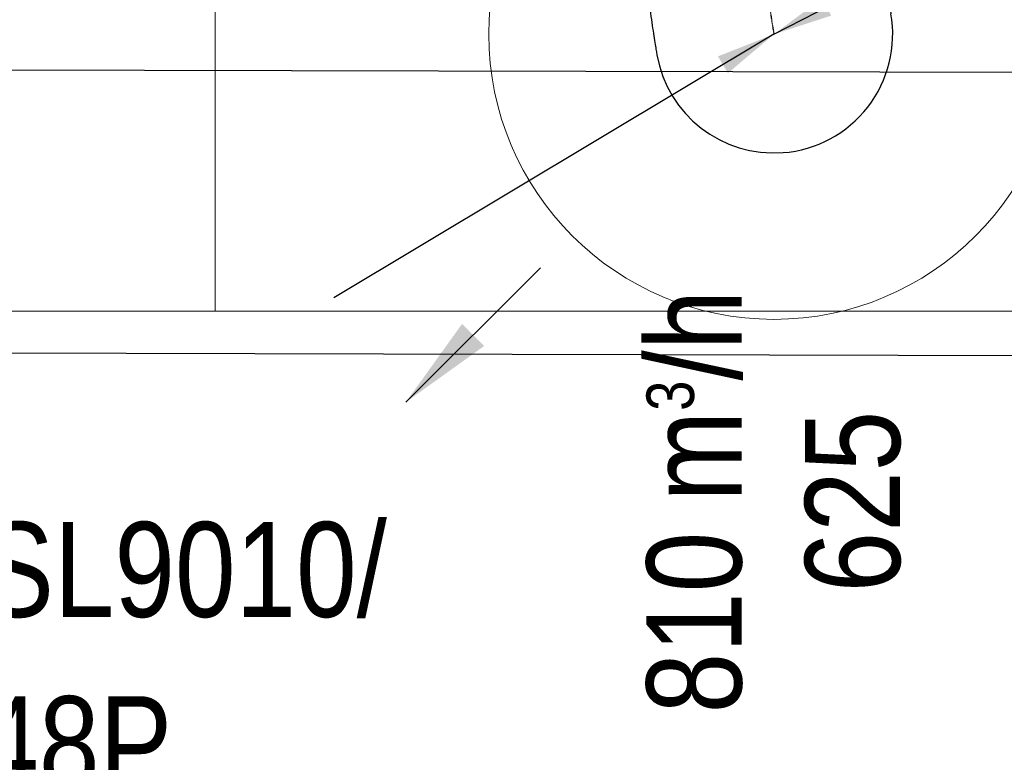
# Model space of a CAD drawing. Header units: millimetres. Extents: x -32221 to 212500, y 31663 to 93766.
# Tile 105 of 256: x 20245 to 21280, y 51638 to 52420. Entities that reach past the tile are written whole.
import ezdxf

# ---------------------------------------------------------------- set-up
doc = ezdxf.new("R2010")
doc.units = ezdxf.units.MM
doc.linetypes.add('DASHDOT', pattern=[1, 0.5, -0.25, 0, -0.25])
for name, color, linetype in [('FLUID-N', 7, 'Continuous'), ('FLUID-N-100-ARRGR', 7, 'Continuous'), ('FLUID-N-100-INF', 7, 'Continuous'), ('FLUID-N-100-NUM', 7, 'Continuous'), ('FLUID-N-SYM', 7, 'Continuous'), ('Sciany', 250, 'Continuous'), ('Wyposazenie', 250, 'Continuous')]:
    doc.layers.add(name, color=color, linetype=linetype)
doc.layers.add('kasetony', color=42, linetype='Continuous', lineweight=5)
doc.layers.add('Nawiewniki', color=5, linetype='Continuous', lineweight=20)
doc.styles.add('FDBES', font='simplex.shx')
doc.styles.get("Standard").update_dxf_attribs({"font": 'ARIALN.TTF'})
doc.linetypes.add('ZIGZAG', pattern='A,0.0001,-0.2,[131,ltypeshp.shx,S=0.2,R=0,X=-0.2,Y=0],-0.4,[131,ltypeshp.shx,S=0.2,R=180,X=0.2,Y=0],-0.2', length=0.8001)
doc.dimstyles.new('FDBES', dxfattribs={"dimscale": 50, "dimtxt": 4, "dimasz": 2.5, "dimexe": 0.8, "dimexo": 2, "dimgap": 1, "dimtad": 1, "dimdsep": 46, "dimtxsty": 'FDBES', "dimcen": 2.5, "dimclrd": 4, "dimclre": 5, "dimadec": 0, "dimazin": 0, "dimtfac": 1, "dimtmove": 0, "dimatfit": 3, "dimfxl": 1, "dimarcsym": 0})

# ---------------------------------------------------------------- blocks, each defined once
blk = doc.blocks.new('*U3739')
at = {"color": 14, "linetype": 'Continuous', "lineweight": -2}
for p, q in [((0, 238, -146.1), (0, 238, -21.1)), ((0, 238, -21.1), (0, 238, 103.9))]:
    blk.add_line(p, q, dxfattribs=at)
at = {"color": 14, "linetype": 'Continuous', "lineweight": -2, "extrusion": (-1, -1.82608e-16, -1.69595e-16)}
blk.add_ellipse((0, 0), major_axis=(0, -124.6, 9.6), ratio=1, start_param=0, end_param=1.667618, dxfattribs=at)
at = {"color": 14, "linetype": 'Continuous', "lineweight": -2, "extrusion": (-1, -5.5004e-18, -2.15004e-16)}
blk.add_ellipse((0, 0), major_axis=(0, -21.6, -123.1), ratio=1, start_param=0, end_param=1.473956, dxfattribs=at)
at = {"color": 20, "linetype": 'ZIGZAG', "lineweight": -2, "ltscale": 50}
for points, knots in [([(0, 238, 103.9), (0, 230.4, 104), (0, 215.1, 104.1), (0, 185.7, 105.1), (0, 151.8, 107.2), (0, 116.4, 110.5), (0, 75.4, 115.1), (0, 43, 119.7), (0, 27.3, 122.2), (0, 22.3, 123), (0, 21.7, 123.1), (0, 21.5, 123.1)], [0, 0, 0, 0, 22.88621, 45.772419, 91.544839, 137.317258, 183.089677, 274.634516, 320.406936, 343.293145, 366.179355, 366.179355, 366.179355, 366.179355]), ([(0, 238, -146.1), (0, 229.6, -146), (0, 212.8, -145.9), (0, 179.7, -144.9), (0, 140.5, -142.7), (0, 98.1, -139), (0, 60.7, -134.9), (0, 28.3, -130.7), (0, 2.1, -127), (0, -13, -124.6), (0, -20, -123.4), (0, -21.2, -123.2), (0, -21.6, -123.1)], [0, 0, 0, 0, 25.247052, 50.494103, 100.988207, 151.48231, 201.976414, 252.470517, 302.96462, 353.458724, 378.705776, 403.952827, 403.952827, 403.952827, 403.952827])]:
    blk.add_open_spline(points, degree=3, knots=knots, dxfattribs=at)
at = {"layer": 'FLUID-N-SYM', "color": 2, "linetype": 'DASHDOT', "lineweight": -3}
blk.add_open_spline([(0, 238, -21.1), (0, 175.4, -21.1), (0, 57.4, -10.1), (0, 0), (0, 0)], degree=3, knots=[0, 0, 0, 0, 188.040765, 378.001915, 378.001915, 378.001915, 378.001915], dxfattribs=at)
blk = doc.blocks.new('*U2846')
at = {"color": 0, "insert": (-1094.6, -655.6), "char_height": 100, "width": 1600, "attachment_point": 5, "line_spacing_factor": 1.1}
blk.add_mtext('Smay\\PNS8-R1-Z-625-54-SL9010/ SRt-s-300-g-248P\\P625', dxfattribs=at)
blk.add_mtext('Smay\\PNS8-R1-Z-625-54-SL9010/ SRt-s-300-g-248P\\P625', dxfattribs=at)
blk.add_mtext('Smay\\PNS8-R1-Z-625-54-SL9010/ SRt-s-300-g-248P\\P625', dxfattribs=at)
blk.add_mtext('Smay\\PNS8-R1-Z-625-54-SL9010/ SRt-s-300-g-248P\\P625', dxfattribs=at)
blk.add_mtext('Smay\\PNS8-R1-Z-625-54-SL9010/ SRt-s-300-g-248P\\P625', dxfattribs=at)
blk.add_mtext('Smay\\PNS8-R1-Z-625-54-SL9010/ SRt-s-300-g-248P\\P625', dxfattribs=at)
blk.add_mtext('Smay\\PNS8-R1-Z-625-54-SL9010/ SRt-s-300-g-248P\\P625', dxfattribs=at)
blk.add_mtext('Smay\\PNS8-R1-Z-625-54-SL9010/ SRt-s-300-g-248P\\P625', dxfattribs=at)
blk.add_mtext('Smay\\PNS8-R1-Z-625-54-SL9010/ SRt-s-300-g-248P\\P625', dxfattribs=at)
blk.add_mtext('Smay\\PNS8-R1-Z-625-54-SL9010/ SRt-s-300-g-248P\\P625', dxfattribs=at)
blk.add_mtext('Smay\\PNS8-R1-Z-625-54-SL9010/ SRt-s-300-g-248P\\P625', dxfattribs=at)
blk.add_mtext('Smay\\PNS8-R1-Z-625-54-SL9010/ SRt-s-300-g-248P\\P625', dxfattribs=at)
blk.add_mtext('Smay\\PNS8-R1-Z-625-54-SL9010/ SRt-s-300-g-248P\\P625', dxfattribs=at)
blk.add_mtext('Smay\\PNS8-R1-Z-625-54-SL9010/ SRt-s-300-g-248P\\P625', dxfattribs=at)
blk.add_mtext('Smay\\PNS8-R1-Z-625-54-SL9010/ SRt-s-300-g-248P\\P625', dxfattribs=at)
blk.add_mtext('Smay\\PNS8-R1-Z-625-54-SL9010/ SRt-s-300-g-248P\\P625', dxfattribs=at)
blk.add_mtext('Smay\\PNS8-R1-Z-625-54-SL9010/ SRt-s-300-g-248P\\P625', dxfattribs=at)
blk.add_mtext('Smay\\PNS8-R1-Z-625-54-SL9010/ SRt-s-300-g-248P\\P625', dxfattribs=at)
blk.add_mtext('Smay\\PNS8-R1-Z-625-54-SL9010/ SRt-s-300-g-248P\\P625', dxfattribs=at)
blk.add_mtext('Smay\\PNS8-R1-Z-625-54-SL9010/ SRt-s-300-g-248P\\P625', dxfattribs=at)
blk.add_mtext('Smay\\PNS8-R1-Z-625-54-SL9010/ SRt-s-300-g-248P\\P625', dxfattribs=at)
blk.add_mtext('Smay\\PNS8-R1-Z-625-54-SL9010/ SRt-s-300-g-248P\\P625', dxfattribs=at)
blk.add_mtext('Smay\\PNS8-R1-Z-625-54-SL9010/ SRt-s-300-g-248P\\P625', dxfattribs=at)
blk.add_mtext('Smay\\PNS8-R1-Z-625-54-SL9010/ SRt-s-300-g-248P\\P625', dxfattribs=at)
blk.add_mtext('Smay\\PNS8-R1-Z-625-54-SL9010/ SRt-s-300-g-248P\\P625', dxfattribs=at)
blk.add_mtext('Smay\\PNS8-R1-Z-625-54-SL9010/ SRt-s-300-g-248P\\P625', dxfattribs=at)
blk.add_mtext('Smay\\PNS8-R1-Z-625-54-SL9010/ SRt-s-300-g-248P\\P625', dxfattribs=at)
blk.add_mtext('Smay\\PNS8-R1-Z-625-54-SL9010/ SRt-s-300-g-248P\\P625', dxfattribs=at)
blk.add_mtext('Smay\\PNS8-R1-Z-625-54-SL9010/ SRt-s-300-g-248P\\P625', dxfattribs=at)
blk.add_mtext('Smay\\PNS8-R1-Z-625-54-SL9010/ SRt-s-300-g-248P\\P625', dxfattribs=at)
blk.add_mtext('Smay\\PNS8-R1-Z-625-54-SL9010/ SRt-s-300-g-248P\\P625', dxfattribs=at)
blk.add_mtext('Smay\\PNS8-R1-Z-625-54-SL9010/ SRt-s-300-g-248P\\P625', dxfattribs=at)
blk.add_mtext('Smay\\PNS8-R1-Z-625-54-SL9010/ SRt-s-300-g-248P\\P625', dxfattribs=at)
blk.add_mtext('Smay\\PNS8-R1-Z-625-54-SL9010/ SRt-s-300-g-248P\\P625', dxfattribs=at)
blk.add_mtext('Smay\\PNS8-R1-Z-625-54-SL9010/ SRt-s-300-g-248P\\P625', dxfattribs=at)
blk.add_mtext('Smay\\PNS8-R1-Z-625-54-SL9010/ SRt-s-300-g-248P\\P625', dxfattribs=at)
blk.add_mtext('Smay\\PNS8-R1-Z-625-54-SL9010/ SRt-s-300-g-248P\\P625', dxfattribs=at)
blk.add_mtext('Smay\\PNS8-R1-Z-625-54-SL9010/ SRt-s-300-g-248P\\P625', dxfattribs=at)
blk.add_mtext('Smay\\PNS8-R1-Z-625-54-SL9010/ SRt-s-300-g-248P\\P625', dxfattribs=at)
blk.add_mtext('Smay\\PNS8-R1-Z-625-54-SL9010/ SRt-s-300-g-248P\\P625', dxfattribs=at)
blk.add_mtext('Smay\\PNS8-R1-Z-625-54-SL9010/ SRt-s-300-g-248P\\P625', dxfattribs=at)
blk.add_mtext('Smay\\PNS8-R1-Z-625-54-SL9010/ SRt-s-300-g-248P\\P625', dxfattribs=at)
blk.add_mtext('Smay\\PNS8-R1-Z-625-54-SL9010/ SRt-s-300-g-248P\\P625', dxfattribs=at)
blk.add_mtext('Smay\\PNS8-R1-Z-625-54-SL9010/ SRt-s-300-g-248P\\P625', dxfattribs=at)
blk.add_mtext('Smay\\PNS8-R1-Z-625-54-SL9010/ SRt-s-300-g-248P\\P625', dxfattribs=at)
blk.add_mtext('Smay\\PNS8-R1-Z-625-54-SL9010/ SRt-s-300-g-248P\\P625', dxfattribs=at)
blk.add_mtext('Smay\\PNS8-R1-Z-625-54-SL9010/ SRt-s-300-g-248P\\P625', dxfattribs=at)
blk.add_mtext('Smay\\PNS8-R1-Z-625-54-SL9010/ SRt-s-300-g-248P\\P625', dxfattribs=at)
blk.add_mtext('Smay\\PNS8-R1-Z-625-54-SL9010/ SRt-s-300-g-248P\\P625', dxfattribs=at)
blk.add_mtext('Smay\\PNS8-R1-Z-625-54-SL9010/ SRt-s-300-g-248P\\P625', dxfattribs=at)
blk.add_mtext('Smay\\PNS8-R1-Z-625-54-SL9010/ SRt-s-300-g-248P\\P625', dxfattribs=at)
blk.add_mtext('Smay\\PNS8-R1-Z-625-54-SL9010/ SRt-s-300-g-248P\\P625', dxfattribs=at)
blk.add_mtext('Smay\\PNS8-R1-Z-625-54-SL9010/ SRt-s-300-g-248P\\P625', dxfattribs=at)
blk.add_mtext('Smay\\PNS8-R1-Z-625-54-SL9010/ SRt-s-300-g-248P\\P625', dxfattribs=at)
blk.add_mtext('Smay\\PNS8-R1-Z-625-54-SL9010/ SRt-s-300-g-248P\\P625', dxfattribs=at)
blk.add_mtext('Smay\\PNS8-R1-Z-625-54-SL9010/ SRt-s-300-g-248P\\P625', dxfattribs=at)
blk.add_mtext('Smay\\PNS8-R1-Z-625-54-SL9010/ SRt-s-300-g-248P\\P625', dxfattribs=at)
blk.add_mtext('Smay\\PNS8-R1-Z-625-54-SL9010/ SRt-s-300-g-248P\\P625', dxfattribs=at)
blk.add_mtext('Smay\\PNS8-R1-Z-625-54-SL9010/ SRt-s-300-g-248P\\P625', dxfattribs=at)
at = {"color": 0}
blk.add_leader([(0, 0), (-462.9, -277.3)], dimstyle='FDBES', override={"dimscale": 25, "dimclrd": 0, "dimclre": 0}, dxfattribs=at)
blk.add_leader([(0, 0), (-462.9, -277.3)], dimstyle='FDBES', override={"dimscale": 25, "dimclrd": 0, "dimclre": 0}, dxfattribs=at)
blk.add_leader([(0, 0), (-462.9, -277.3)], dimstyle='FDBES', override={"dimscale": 25, "dimclrd": 0, "dimclre": 0}, dxfattribs=at)
blk.add_leader([(0, 0), (-462.9, -277.3)], dimstyle='FDBES', override={"dimscale": 25, "dimclrd": 0, "dimclre": 0}, dxfattribs=at)
blk.add_leader([(0, 0), (-462.9, -277.3)], dimstyle='FDBES', override={"dimscale": 25, "dimclrd": 0, "dimclre": 0}, dxfattribs=at)
blk.add_leader([(0, 0), (-462.9, -277.3)], dimstyle='FDBES', override={"dimscale": 25, "dimclrd": 0, "dimclre": 0}, dxfattribs=at)
blk.add_leader([(0, 0), (-462.9, -277.3)], dimstyle='FDBES', override={"dimscale": 25, "dimclrd": 0, "dimclre": 0}, dxfattribs=at)
blk.add_leader([(0, 0), (-462.9, -277.3)], dimstyle='FDBES', override={"dimscale": 25, "dimclrd": 0, "dimclre": 0}, dxfattribs=at)
blk.add_leader([(0, 0), (-462.9, -277.3)], dimstyle='FDBES', override={"dimscale": 25, "dimclrd": 0, "dimclre": 0}, dxfattribs=at)
blk.add_leader([(0, 0), (-462.9, -277.3)], dimstyle='FDBES', override={"dimscale": 25, "dimclrd": 0, "dimclre": 0}, dxfattribs=at)
blk.add_leader([(0, 0), (-462.9, -277.3)], dimstyle='FDBES', override={"dimscale": 25, "dimclrd": 0, "dimclre": 0}, dxfattribs=at)
blk.add_leader([(0, 0), (-462.9, -277.3)], dimstyle='FDBES', override={"dimscale": 25, "dimclrd": 0, "dimclre": 0}, dxfattribs=at)
blk.add_leader([(0, 0), (-462.9, -277.3)], dimstyle='FDBES', override={"dimscale": 25, "dimclrd": 0, "dimclre": 0}, dxfattribs=at)
blk.add_leader([(0, 0), (-462.9, -277.3)], dimstyle='FDBES', override={"dimscale": 25, "dimclrd": 0, "dimclre": 0}, dxfattribs=at)
blk.add_leader([(0, 0), (-462.9, -277.3)], dimstyle='FDBES', override={"dimscale": 25, "dimclrd": 0, "dimclre": 0}, dxfattribs=at)
blk.add_leader([(0, 0), (-462.9, -277.3)], dimstyle='FDBES', override={"dimscale": 25, "dimclrd": 0, "dimclre": 0}, dxfattribs=at)
blk.add_leader([(0, 0), (-462.9, -277.3)], dimstyle='FDBES', override={"dimscale": 25, "dimclrd": 0, "dimclre": 0}, dxfattribs=at)
blk.add_leader([(0, 0), (-462.9, -277.3)], dimstyle='FDBES', override={"dimscale": 25, "dimclrd": 0, "dimclre": 0}, dxfattribs=at)
blk.add_leader([(0, 0), (-462.9, -277.3)], dimstyle='FDBES', override={"dimscale": 25, "dimclrd": 0, "dimclre": 0}, dxfattribs=at)
blk.add_leader([(0, 0), (-462.9, -277.3)], dimstyle='FDBES', override={"dimscale": 25, "dimclrd": 0, "dimclre": 0}, dxfattribs=at)
blk.add_leader([(0, 0), (-462.9, -277.3)], dimstyle='FDBES', override={"dimscale": 25, "dimclrd": 0, "dimclre": 0}, dxfattribs=at)
blk.add_leader([(0, 0), (-462.9, -277.3)], dimstyle='FDBES', override={"dimscale": 25, "dimclrd": 0, "dimclre": 0}, dxfattribs=at)
blk.add_leader([(0, 0), (-462.9, -277.3)], dimstyle='FDBES', override={"dimscale": 25, "dimclrd": 0, "dimclre": 0}, dxfattribs=at)
blk.add_leader([(0, 0), (-462.9, -277.3)], dimstyle='FDBES', override={"dimscale": 25, "dimclrd": 0, "dimclre": 0}, dxfattribs=at)
blk.add_leader([(0, 0), (-462.9, -277.3)], dimstyle='FDBES', override={"dimscale": 25, "dimclrd": 0, "dimclre": 0}, dxfattribs=at)
blk.add_leader([(0, 0), (-462.9, -277.3)], dimstyle='FDBES', override={"dimscale": 25, "dimclrd": 0, "dimclre": 0}, dxfattribs=at)
blk.add_leader([(0, 0), (-462.9, -277.3)], dimstyle='FDBES', override={"dimscale": 25, "dimclrd": 0, "dimclre": 0}, dxfattribs=at)
blk.add_leader([(0, 0), (-462.9, -277.3)], dimstyle='FDBES', override={"dimscale": 25, "dimclrd": 0, "dimclre": 0}, dxfattribs=at)
blk.add_leader([(0, 0), (-462.9, -277.3)], dimstyle='FDBES', override={"dimscale": 25, "dimclrd": 0, "dimclre": 0}, dxfattribs=at)
blk.add_leader([(0, 0), (-462.9, -277.3)], dimstyle='FDBES', override={"dimscale": 25, "dimclrd": 0, "dimclre": 0}, dxfattribs=at)
blk.add_leader([(0, 0), (-462.9, -277.3)], dimstyle='FDBES', override={"dimscale": 25, "dimclrd": 0, "dimclre": 0}, dxfattribs=at)
blk.add_leader([(0, 0), (-462.9, -277.3)], dimstyle='FDBES', override={"dimscale": 25, "dimclrd": 0, "dimclre": 0}, dxfattribs=at)
blk.add_leader([(0, 0), (-462.9, -277.3)], dimstyle='FDBES', override={"dimscale": 25, "dimclrd": 0, "dimclre": 0}, dxfattribs=at)
blk.add_leader([(0, 0), (-462.9, -277.3)], dimstyle='FDBES', override={"dimscale": 25, "dimclrd": 0, "dimclre": 0}, dxfattribs=at)
blk.add_leader([(0, 0), (-462.9, -277.3)], dimstyle='FDBES', override={"dimscale": 25, "dimclrd": 0, "dimclre": 0}, dxfattribs=at)
blk.add_leader([(0, 0), (-462.9, -277.3)], dimstyle='FDBES', override={"dimscale": 25, "dimclrd": 0, "dimclre": 0}, dxfattribs=at)
blk.add_leader([(0, 0), (-462.9, -277.3)], dimstyle='FDBES', override={"dimscale": 25, "dimclrd": 0, "dimclre": 0}, dxfattribs=at)
blk.add_leader([(0, 0), (-462.9, -277.3)], dimstyle='FDBES', override={"dimscale": 25, "dimclrd": 0, "dimclre": 0}, dxfattribs=at)
blk.add_leader([(0, 0), (-462.9, -277.3)], dimstyle='FDBES', override={"dimscale": 25, "dimclrd": 0, "dimclre": 0}, dxfattribs=at)
blk.add_leader([(0, 0), (-462.9, -277.3)], dimstyle='FDBES', override={"dimscale": 25, "dimclrd": 0, "dimclre": 0}, dxfattribs=at)
blk.add_leader([(0, 0), (-462.9, -277.3)], dimstyle='FDBES', override={"dimscale": 25, "dimclrd": 0, "dimclre": 0}, dxfattribs=at)
blk.add_leader([(0, 0), (-462.9, -277.3)], dimstyle='FDBES', override={"dimscale": 25, "dimclrd": 0, "dimclre": 0}, dxfattribs=at)
blk.add_leader([(0, 0), (-462.9, -277.3)], dimstyle='FDBES', override={"dimscale": 25, "dimclrd": 0, "dimclre": 0}, dxfattribs=at)
blk.add_leader([(0, 0), (-462.9, -277.3)], dimstyle='FDBES', override={"dimscale": 25, "dimclrd": 0, "dimclre": 0}, dxfattribs=at)
blk.add_leader([(0, 0), (-462.9, -277.3)], dimstyle='FDBES', override={"dimscale": 25, "dimclrd": 0, "dimclre": 0}, dxfattribs=at)
blk.add_leader([(0, 0), (-462.9, -277.3)], dimstyle='FDBES', override={"dimscale": 25, "dimclrd": 0, "dimclre": 0}, dxfattribs=at)
blk.add_leader([(0, 0), (-462.9, -277.3)], dimstyle='FDBES', override={"dimscale": 25, "dimclrd": 0, "dimclre": 0}, dxfattribs=at)
blk.add_leader([(0, 0), (-462.9, -277.3)], dimstyle='FDBES', override={"dimscale": 25, "dimclrd": 0, "dimclre": 0}, dxfattribs=at)
blk.add_leader([(0, 0), (-462.9, -277.3)], dimstyle='FDBES', override={"dimscale": 25, "dimclrd": 0, "dimclre": 0}, dxfattribs=at)
blk.add_leader([(0, 0), (-462.9, -277.3)], dimstyle='FDBES', override={"dimscale": 25, "dimclrd": 0, "dimclre": 0}, dxfattribs=at)
blk.add_leader([(0, 0), (-462.9, -277.3)], dimstyle='FDBES', override={"dimscale": 25, "dimclrd": 0, "dimclre": 0}, dxfattribs=at)
blk.add_leader([(0, 0), (-462.9, -277.3)], dimstyle='FDBES', override={"dimscale": 25, "dimclrd": 0, "dimclre": 0}, dxfattribs=at)
blk.add_leader([(0, 0), (-462.9, -277.3)], dimstyle='FDBES', override={"dimscale": 25, "dimclrd": 0, "dimclre": 0}, dxfattribs=at)
blk.add_leader([(0, 0), (-462.9, -277.3)], dimstyle='FDBES', override={"dimscale": 25, "dimclrd": 0, "dimclre": 0}, dxfattribs=at)
blk.add_leader([(0, 0), (-462.9, -277.3)], dimstyle='FDBES', override={"dimscale": 25, "dimclrd": 0, "dimclre": 0}, dxfattribs=at)
blk.add_leader([(0, 0), (-462.9, -277.3)], dimstyle='FDBES', override={"dimscale": 25, "dimclrd": 0, "dimclre": 0}, dxfattribs=at)
blk.add_leader([(0, 0), (-462.9, -277.3)], dimstyle='FDBES', override={"dimscale": 25, "dimclrd": 0, "dimclre": 0}, dxfattribs=at)
blk.add_leader([(0, 0), (-462.9, -277.3)], dimstyle='FDBES', override={"dimscale": 25, "dimclrd": 0, "dimclre": 0}, dxfattribs=at)
blk.add_leader([(0, 0), (-462.9, -277.3)], dimstyle='FDBES', override={"dimscale": 25, "dimclrd": 0, "dimclre": 0}, dxfattribs=at)
blk = doc.blocks.new('*U2933')
at = {"color": 6}
blk.add_line((727.6, 254.7), (492.8, 254.7), dxfattribs=at)
blk.add_line((727.6, 254.7), (492.8, 254.7), dxfattribs=at)
blk.add_line((727.6, 254.7), (492.8, 254.7), dxfattribs=at)
blk.add_line((727.6, 254.7), (492.8, 254.7), dxfattribs=at)
blk.add_line((727.6, 254.7), (492.8, 254.7), dxfattribs=at)
blk.add_line((727.6, 254.7), (492.8, 254.7), dxfattribs=at)
blk.add_line((727.6, 254.7), (492.8, 254.7), dxfattribs=at)
blk.add_line((727.6, 254.7), (492.8, 254.7), dxfattribs=at)
blk.add_line((727.6, 254.7), (492.8, 254.7), dxfattribs=at)
blk.add_line((727.6, 254.7), (492.8, 254.7), dxfattribs=at)
blk.add_line((727.6, 254.7), (492.8, 254.7), dxfattribs=at)
blk.add_line((727.6, 254.7), (492.8, 254.7), dxfattribs=at)
blk.add_line((727.6, 254.7), (492.8, 254.7), dxfattribs=at)
blk.add_line((727.6, 254.7), (492.8, 254.7), dxfattribs=at)
blk.add_line((727.6, 254.7), (492.8, 254.7), dxfattribs=at)
blk.add_line((727.6, 254.7), (492.8, 254.7), dxfattribs=at)
blk.add_line((727.6, 254.7), (492.8, 254.7), dxfattribs=at)
blk.add_line((727.6, 254.7), (492.8, 254.7), dxfattribs=at)
blk.add_line((727.6, 254.7), (492.8, 254.7), dxfattribs=at)
blk.add_line((727.6, 254.7), (492.8, 254.7), dxfattribs=at)
blk.add_line((727.6, 254.7), (492.8, 254.7), dxfattribs=at)
blk.add_line((727.6, 254.7), (492.8, 254.7), dxfattribs=at)
blk.add_line((727.6, 254.7), (492.8, 254.7), dxfattribs=at)
blk.add_line((727.6, 254.7), (492.8, 254.7), dxfattribs=at)
blk.add_line((727.6, 254.7), (492.8, 254.7), dxfattribs=at)
blk.add_line((727.6, 254.7), (492.8, 254.7), dxfattribs=at)
blk.add_line((727.6, 254.7), (492.8, 254.7), dxfattribs=at)
blk.add_line((727.6, 254.7), (492.8, 254.7), dxfattribs=at)
blk.add_line((727.6, 254.7), (492.8, 254.7), dxfattribs=at)
blk.add_line((727.6, 254.7), (492.8, 254.7), dxfattribs=at)
blk.add_line((727.6, 254.7), (492.8, 254.7), dxfattribs=at)
blk.add_line((727.6, 254.7), (492.8, 254.7), dxfattribs=at)
blk.add_line((727.6, 254.7), (492.8, 254.7), dxfattribs=at)
blk.add_line((727.6, 254.7), (492.8, 254.7), dxfattribs=at)
blk.add_line((727.6, 254.7), (492.8, 254.7), dxfattribs=at)
blk.add_line((727.6, 254.7), (492.8, 254.7), dxfattribs=at)
blk.add_line((727.6, 254.7), (492.8, 254.7), dxfattribs=at)
blk.add_line((727.6, 254.7), (492.8, 254.7), dxfattribs=at)
blk.add_line((727.6, 254.7), (492.8, 254.7), dxfattribs=at)
blk.add_line((727.6, 254.7), (492.8, 254.7), dxfattribs=at)
blk.add_line((727.6, 254.7), (492.8, 254.7), dxfattribs=at)
blk.add_line((727.6, 254.7), (492.8, 254.7), dxfattribs=at)
blk.add_line((727.6, 254.7), (492.8, 254.7), dxfattribs=at)
blk.add_line((727.6, 254.7), (492.8, 254.7), dxfattribs=at)
blk.add_line((727.6, 254.7), (492.8, 254.7), dxfattribs=at)
blk.add_line((727.6, 254.7), (492.8, 254.7), dxfattribs=at)
blk.add_line((727.6, 254.7), (492.8, 254.7), dxfattribs=at)
at = {"color": 0, "insert": (610.2, 254.7), "char_height": 100, "attachment_point": 5}
blk.add_mtext('N-1\\P ', dxfattribs=at)
blk.add_mtext('N-1\\P ', dxfattribs=at)
blk.add_mtext('N-1\\P ', dxfattribs=at)
blk.add_mtext('N-1\\P ', dxfattribs=at)
blk.add_mtext('N-1\\P ', dxfattribs=at)
blk.add_mtext('N-1\\P ', dxfattribs=at)
blk.add_mtext('N-1\\P ', dxfattribs=at)
blk.add_mtext('N-1\\P ', dxfattribs=at)
blk.add_mtext('N-1\\P ', dxfattribs=at)
blk.add_mtext('N-1\\P ', dxfattribs=at)
blk.add_mtext('N-1\\P ', dxfattribs=at)
blk.add_mtext('N-1\\P ', dxfattribs=at)
blk.add_mtext('N-1\\P ', dxfattribs=at)
blk.add_mtext('N-1\\P ', dxfattribs=at)
blk.add_mtext('N-1\\P ', dxfattribs=at)
blk.add_mtext('N-1\\P ', dxfattribs=at)
blk.add_mtext('N-1\\P ', dxfattribs=at)
blk.add_mtext('N-1\\P ', dxfattribs=at)
blk.add_mtext('N-1\\P ', dxfattribs=at)
blk.add_mtext('N-1\\P ', dxfattribs=at)
blk.add_mtext('N-1\\P ', dxfattribs=at)
blk.add_mtext('N-1\\P ', dxfattribs=at)
blk.add_mtext('N-1\\P ', dxfattribs=at)
blk.add_mtext('N-1\\P ', dxfattribs=at)
blk.add_mtext('N-1\\P ', dxfattribs=at)
blk.add_mtext('N-1\\P ', dxfattribs=at)
blk.add_mtext('N-1\\P ', dxfattribs=at)
blk.add_mtext('N-1\\P ', dxfattribs=at)
blk.add_mtext('N-1\\P ', dxfattribs=at)
blk.add_mtext('N-1\\P ', dxfattribs=at)
blk.add_mtext('N-1\\P ', dxfattribs=at)
blk.add_mtext('N-1\\P ', dxfattribs=at)
blk.add_mtext('N-1\\P ', dxfattribs=at)
blk.add_mtext('N-1\\P ', dxfattribs=at)
blk.add_mtext('N-1\\P ', dxfattribs=at)
blk.add_mtext('N-1\\P ', dxfattribs=at)
blk.add_mtext('N-1\\P ', dxfattribs=at)
blk.add_mtext('N-1\\P ', dxfattribs=at)
blk.add_mtext('N-1\\P ', dxfattribs=at)
blk.add_mtext('N-1\\P ', dxfattribs=at)
blk.add_mtext('N-1\\P ', dxfattribs=at)
blk.add_mtext('N-1\\P ', dxfattribs=at)
blk.add_mtext('N-1\\P ', dxfattribs=at)
blk.add_mtext('N-1\\P ', dxfattribs=at)
blk.add_mtext('N-1\\P ', dxfattribs=at)
blk.add_mtext('N-1\\P ', dxfattribs=at)
blk.add_mtext('N-1\\P ', dxfattribs=at)
blk.add_leader([(0, 0), (492.8, 254.7)], dimstyle='FDBES', override={"dimscale": 25, "dimclrd": 256, "dimclre": 256})
blk.add_leader([(0, 0), (492.8, 254.7)], dimstyle='FDBES', override={"dimscale": 25, "dimclrd": 256, "dimclre": 256})
blk.add_leader([(0, 0), (492.8, 254.7)], dimstyle='FDBES', override={"dimscale": 25, "dimclrd": 256, "dimclre": 256})
blk.add_leader([(0, 0), (492.8, 254.7)], dimstyle='FDBES', override={"dimscale": 25, "dimclrd": 256, "dimclre": 256})
blk.add_leader([(0, 0), (492.8, 254.7)], dimstyle='FDBES', override={"dimscale": 25, "dimclrd": 256, "dimclre": 256})
blk.add_leader([(0, 0), (492.8, 254.7)], dimstyle='FDBES', override={"dimscale": 25, "dimclrd": 256, "dimclre": 256})
blk.add_leader([(0, 0), (492.8, 254.7)], dimstyle='FDBES', override={"dimscale": 25, "dimclrd": 256, "dimclre": 256})
blk.add_leader([(0, 0), (492.8, 254.7)], dimstyle='FDBES', override={"dimscale": 25, "dimclrd": 256, "dimclre": 256})
blk.add_leader([(0, 0), (492.8, 254.7)], dimstyle='FDBES', override={"dimscale": 25, "dimclrd": 256, "dimclre": 256})
blk.add_leader([(0, 0), (492.8, 254.7)], dimstyle='FDBES', override={"dimscale": 25, "dimclrd": 256, "dimclre": 256})
blk.add_leader([(0, 0), (492.8, 254.7)], dimstyle='FDBES', override={"dimscale": 25, "dimclrd": 256, "dimclre": 256})
blk.add_leader([(0, 0), (492.8, 254.7)], dimstyle='FDBES', override={"dimscale": 25, "dimclrd": 256, "dimclre": 256})
blk.add_leader([(0, 0), (492.8, 254.7)], dimstyle='FDBES', override={"dimscale": 25, "dimclrd": 256, "dimclre": 256})
blk.add_leader([(0, 0), (492.8, 254.7)], dimstyle='FDBES', override={"dimscale": 25, "dimclrd": 256, "dimclre": 256})
blk.add_leader([(0, 0), (492.8, 254.7)], dimstyle='FDBES', override={"dimscale": 25, "dimclrd": 256, "dimclre": 256})
blk.add_leader([(0, 0), (492.8, 254.7)], dimstyle='FDBES', override={"dimscale": 25, "dimclrd": 256, "dimclre": 256})
blk.add_leader([(0, 0), (492.8, 254.7)], dimstyle='FDBES', override={"dimscale": 25, "dimclrd": 256, "dimclre": 256})
blk.add_leader([(0, 0), (492.8, 254.7)], dimstyle='FDBES', override={"dimscale": 25, "dimclrd": 256, "dimclre": 256})
blk.add_leader([(0, 0), (492.8, 254.7)], dimstyle='FDBES', override={"dimscale": 25, "dimclrd": 256, "dimclre": 256})
blk.add_leader([(0, 0), (492.8, 254.7)], dimstyle='FDBES', override={"dimscale": 25, "dimclrd": 256, "dimclre": 256})
blk.add_leader([(0, 0), (492.8, 254.7)], dimstyle='FDBES', override={"dimscale": 25, "dimclrd": 256, "dimclre": 256})
blk.add_leader([(0, 0), (492.8, 254.7)], dimstyle='FDBES', override={"dimscale": 25, "dimclrd": 256, "dimclre": 256})
blk.add_leader([(0, 0), (492.8, 254.7)], dimstyle='FDBES', override={"dimscale": 25, "dimclrd": 256, "dimclre": 256})
blk.add_leader([(0, 0), (492.8, 254.7)], dimstyle='FDBES', override={"dimscale": 25, "dimclrd": 256, "dimclre": 256})
blk.add_leader([(0, 0), (492.8, 254.7)], dimstyle='FDBES', override={"dimscale": 25, "dimclrd": 256, "dimclre": 256})
blk.add_leader([(0, 0), (492.8, 254.7)], dimstyle='FDBES', override={"dimscale": 25, "dimclrd": 256, "dimclre": 256})
blk.add_leader([(0, 0), (492.8, 254.7)], dimstyle='FDBES', override={"dimscale": 25, "dimclrd": 256, "dimclre": 256})
blk.add_leader([(0, 0), (492.8, 254.7)], dimstyle='FDBES', override={"dimscale": 25, "dimclrd": 256, "dimclre": 256})
blk.add_leader([(0, 0), (492.8, 254.7)], dimstyle='FDBES', override={"dimscale": 25, "dimclrd": 256, "dimclre": 256})
blk.add_leader([(0, 0), (492.8, 254.7)], dimstyle='FDBES', override={"dimscale": 25, "dimclrd": 256, "dimclre": 256})
blk.add_leader([(0, 0), (492.8, 254.7)], dimstyle='FDBES', override={"dimscale": 25, "dimclrd": 256, "dimclre": 256})
blk.add_leader([(0, 0), (492.8, 254.7)], dimstyle='FDBES', override={"dimscale": 25, "dimclrd": 256, "dimclre": 256})
blk.add_leader([(0, 0), (492.8, 254.7)], dimstyle='FDBES', override={"dimscale": 25, "dimclrd": 256, "dimclre": 256})
blk.add_leader([(0, 0), (492.8, 254.7)], dimstyle='FDBES', override={"dimscale": 25, "dimclrd": 256, "dimclre": 256})
blk.add_leader([(0, 0), (492.8, 254.7)], dimstyle='FDBES', override={"dimscale": 25, "dimclrd": 256, "dimclre": 256})
blk.add_leader([(0, 0), (492.8, 254.7)], dimstyle='FDBES', override={"dimscale": 25, "dimclrd": 256, "dimclre": 256})
blk.add_leader([(0, 0), (492.8, 254.7)], dimstyle='FDBES', override={"dimscale": 25, "dimclrd": 256, "dimclre": 256})
blk.add_leader([(0, 0), (492.8, 254.7)], dimstyle='FDBES', override={"dimscale": 25, "dimclrd": 256, "dimclre": 256})
blk.add_leader([(0, 0), (492.8, 254.7)], dimstyle='FDBES', override={"dimscale": 25, "dimclrd": 256, "dimclre": 256})
blk.add_leader([(0, 0), (492.8, 254.7)], dimstyle='FDBES', override={"dimscale": 25, "dimclrd": 256, "dimclre": 256})
blk.add_leader([(0, 0), (492.8, 254.7)], dimstyle='FDBES', override={"dimscale": 25, "dimclrd": 256, "dimclre": 256})
blk.add_leader([(0, 0), (492.8, 254.7)], dimstyle='FDBES', override={"dimscale": 25, "dimclrd": 256, "dimclre": 256})
blk.add_leader([(0, 0), (492.8, 254.7)], dimstyle='FDBES', override={"dimscale": 25, "dimclrd": 256, "dimclre": 256})
blk.add_leader([(0, 0), (492.8, 254.7)], dimstyle='FDBES', override={"dimscale": 25, "dimclrd": 256, "dimclre": 256})
blk.add_leader([(0, 0), (492.8, 254.7)], dimstyle='FDBES', override={"dimscale": 25, "dimclrd": 256, "dimclre": 256})
blk.add_leader([(0, 0), (492.8, 254.7)], dimstyle='FDBES', override={"dimscale": 25, "dimclrd": 256, "dimclre": 256})
blk.add_leader([(0, 0), (492.8, 254.7)], dimstyle='FDBES', override={"dimscale": 25, "dimclrd": 256, "dimclre": 256})
blk = doc.blocks.new('*U3762')
at = {"color": 0}
blk.add_leader([(-141.4, 141.4), (0, 0)], dimstyle='FDBES', override={"dimscale": 40, "dimclrd": 0}, dxfattribs=at)
blk.add_leader([(-141.4, 141.4), (0, 0)], dimstyle='FDBES', override={"dimscale": 40, "dimclrd": 0}, dxfattribs=at)
blk.add_leader([(-141.4, 141.4), (0, 0)], dimstyle='FDBES', override={"dimscale": 40, "dimclrd": 0}, dxfattribs=at)
blk.add_leader([(-141.4, 141.4), (0, 0)], dimstyle='FDBES', override={"dimscale": 40, "dimclrd": 0}, dxfattribs=at)
blk.add_leader([(-141.4, 141.4), (0, 0)], dimstyle='FDBES', override={"dimscale": 40, "dimclrd": 0}, dxfattribs=at)
blk.add_leader([(-141.4, 141.4), (0, 0)], dimstyle='FDBES', override={"dimscale": 40, "dimclrd": 0}, dxfattribs=at)
blk.add_leader([(-141.4, 141.4), (0, 0)], dimstyle='FDBES', override={"dimscale": 40, "dimclrd": 0}, dxfattribs=at)
blk.add_leader([(-141.4, 141.4), (0, 0)], dimstyle='FDBES', override={"dimscale": 40, "dimclrd": 0}, dxfattribs=at)

msp = doc.modelspace()

# ---------------------------------------------------------------- linework, layer by layer
at = {"layer": 'kasetony'}
for p, q in [((20450.147, 52112.853), (20450.147, 52712.853)), ((20450.147, 52712.853), (20450.147, 52112.853)), ((19250.147, 52112.853), (20450.147, 52112.853)), ((20450.147, 52112.853), (19250.147, 52112.853)), ((20450.147, 52112.853), (21650.147, 52112.853)), ((21650.147, 52112.853), (20450.147, 52112.853))]:
    msp.add_line(p, q, dxfattribs=at)
at = {"layer": 'Nawiewniki'}
msp.add_circle((21038.098, 52404.192), 300, dxfattribs=at)
at = {"layer": 'Sciany'}
msp.add_line((22811.611, 52062.391), (16185.687, 52077.997), dxfattribs=at)
at = {"layer": 'Wyposazenie'}
msp.add_line((22805.326, 52360.277), (17658.62, 52372.399), dxfattribs=at)

# ---------------------------------------------------------------- block references
at = {"layer": 'FLUID-N', "color": 5, "linetype": 'Continuous', "extrusion": (1, 0, -1.83697e-16), "rotation": 270}
msp.add_blockref('*U3739', (52404.216, 7063, 21038.055), dxfattribs=at)
at = {"layer": 'FLUID-N-100-ARRGR', "rotation": 89.99999999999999}
msp.add_blockref('*U3762', (20792.344, 52158.505, 6603), dxfattribs=at)
at = {"layer": 'FLUID-N-100-INF', "linetype": 'ByBlock'}
msp.add_blockref('*U2846', (21038.055, 52404.216, 6623), dxfattribs=at)
at = {"layer": 'FLUID-N-100-NUM', "linetype": 'ByBlock'}
msp.add_blockref('*U2933', (21038.055, 52404.216, 6623), dxfattribs=at)

# ---------------------------------------------------------------- texts
at = {"layer": 'FLUID-N-100-ARRGR', "color": 0, "insert": (21038.055, 51912.424, 6603), "char_height": 100, "attachment_point": 5, "rotation": 90}
msp.add_mtext('810 m{\\A2;\\H0.5x;3}/h\\P625', dxfattribs=at)

doc.saveas('drawing.dxf')
